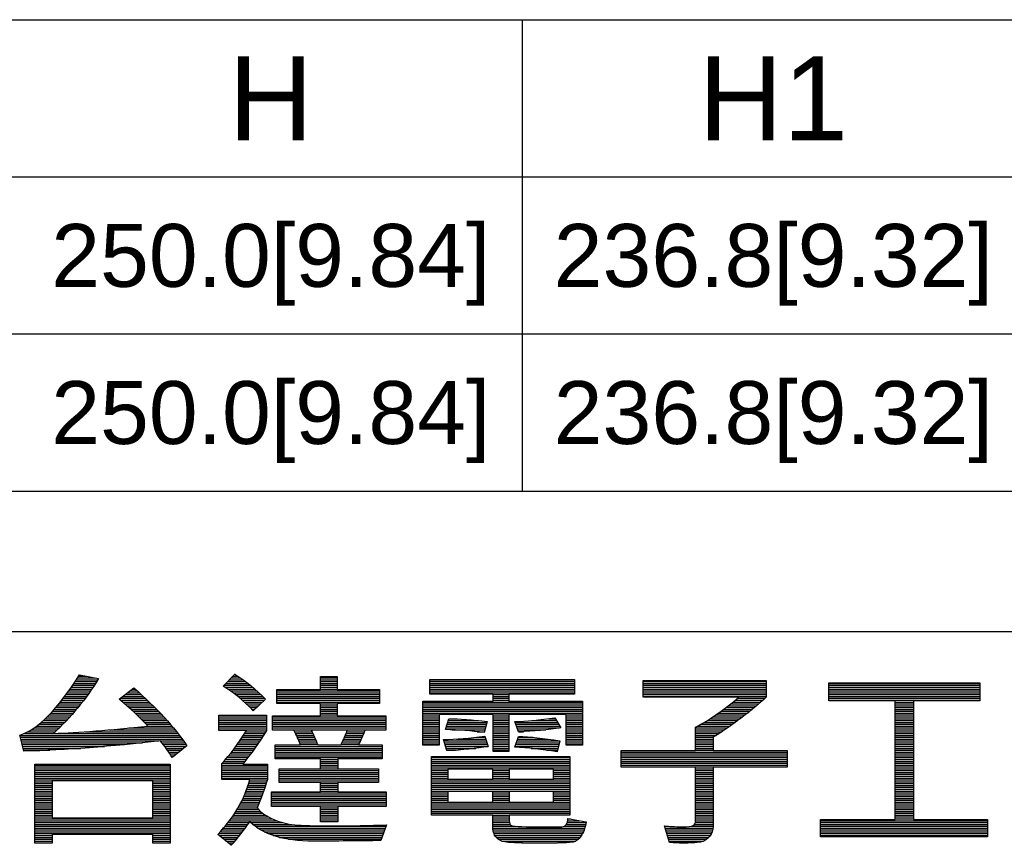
# Model space of a CAD drawing. Header units: millimetres. Extents: x 0 to 1105, y 0 to 772.
# Tile 29 of 58: x 228 to 322, y 116 to 194. Entities that reach past the tile are written whole.
import ezdxf

# ---------------------------------------------------------------- set-up
doc = ezdxf.new("R2010")
doc.units = ezdxf.units.MM
doc.header["$LTSCALE"] = 60.775
doc.layers.get('0').update_dxf_attribs({"linetype": 'CONTINUOUS'})
doc.styles.get("Standard").update_dxf_attribs({"font": 'micross.ttf'})

msp = doc.modelspace()

# ---------------------------------------------------------------- linework, layer by layer
at = {"linetype": 'Continuous'}
for p, q in [((91.609, 194.386), (468.409, 194.386)), ((276.409, 194.386), (276.409, 149.386)), ((91.609, 179.386), (468.409, 179.386)), ((91.609, 164.386), (468.409, 164.386)), ((91.609, 149.386), (468.409, 149.386))]:
    msp.add_line(p, q, dxfattribs=at)
at = {"color": 3, "linetype": 'Continuous'}
msp.add_line((526.5, 135.949), (19.5, 135.949), dxfattribs=at)
at = {"color": 4, "linetype": 'Continuous'}
for p, q in [((234.045, 131.734), (234.725, 131.734)), ((234.12, 131.854), (235.963, 131.489)), ((247.859, 130.778), (248.975, 131.927)), ((248.788, 131.734), (249.268, 131.734)), ((248.959, 131.911), (249, 131.911)), ((257.152, 130.446), (257.152, 131.687)), ((257.152, 131.687), (258.755, 131.687)), ((258.755, 131.687), (258.755, 130.446)), ((233.47, 130.849), (235.554, 130.849)), ((233.588, 131.026), (235.67, 131.026)), ((233.705, 131.203), (235.784, 131.203)), ((233.82, 131.38), (235.895, 131.38)), ((233.933, 131.557), (235.62, 131.557)), ((247.929, 130.849), (250.461, 130.849)), ((248.1, 131.026), (250.239, 131.026)), ((248.272, 131.203), (250.01, 131.203)), ((248.444, 131.38), (249.772, 131.38)), ((248.616, 131.557), (249.525, 131.557)), ((257.152, 131.557), (258.755, 131.557)), ((257.152, 131.38), (258.755, 131.38)), ((257.152, 131.203), (258.755, 131.203)), ((257.152, 131.026), (258.755, 131.026)), ((257.152, 130.849), (258.755, 130.849)), ((267.607, 130.011), (267.607, 131.401)), ((267.607, 131.401), (281.416, 131.401)), ((267.607, 131.38), (281.416, 131.38)), ((267.607, 131.203), (281.416, 131.203)), ((267.607, 131.026), (281.416, 131.026)), ((267.607, 130.849), (281.416, 130.849)), ((281.416, 131.401), (281.416, 130.011)), ((287.966, 129.716), (287.966, 131.322)), ((287.966, 131.322), (299.734, 131.322)), ((287.966, 131.203), (299.734, 131.203)), ((287.966, 131.026), (299.734, 131.026)), ((287.966, 130.849), (299.734, 130.849)), ((299.734, 131.322), (299.734, 129.716)), ((305.716, 129.37), (305.716, 131.072)), ((305.716, 131.072), (320.133, 131.072)), ((305.716, 131.026), (320.133, 131.026)), ((305.716, 130.849), (320.133, 130.849)), ((320.133, 131.072), (320.133, 129.37)), ((232.849, 129.964), (234.943, 129.964)), ((232.978, 130.141), (235.07, 130.141)), ((233.104, 130.318), (235.194, 130.318)), ((233.228, 130.495), (235.316, 130.495)), ((233.35, 130.672), (235.436, 130.672)), ((237.915, 129.522), (239.323, 130.598)), ((238.494, 129.964), (240.038, 129.964)), ((238.725, 130.141), (239.842, 130.141)), ((238.957, 130.318), (239.643, 130.318)), ((239.188, 130.495), (239.442, 130.495)), ((248.03, 130.672), (250.675, 130.672)), ((248.301, 130.495), (250.882, 130.495)), ((248.558, 130.318), (251.083, 130.318)), ((248.801, 130.141), (251.277, 130.141)), ((249.034, 129.964), (251.466, 129.964)), ((252.992, 129.102), (252.992, 130.446)), ((252.992, 130.446), (257.152, 130.446)), ((252.992, 130.318), (262.784, 130.318)), ((252.992, 130.141), (262.784, 130.141)), ((252.992, 129.964), (262.784, 129.964)), ((257.152, 130.672), (258.755, 130.672)), ((257.152, 130.495), (258.755, 130.495)), ((258.755, 130.446), (262.784, 130.446)), ((262.784, 130.446), (262.784, 129.102)), ((267.607, 130.672), (281.416, 130.672)), ((267.607, 130.495), (281.416, 130.495)), ((267.607, 130.318), (281.416, 130.318)), ((267.607, 130.141), (281.416, 130.141)), ((273.647, 130.011), (267.607, 130.011)), ((273.647, 129.351), (273.647, 130.011)), ((273.647, 129.964), (275.161, 129.964)), ((281.416, 130.011), (275.161, 130.011)), ((275.161, 130.011), (275.161, 129.351)), ((287.966, 130.672), (299.734, 130.672)), ((287.966, 130.495), (299.734, 130.495)), ((287.966, 130.318), (299.734, 130.318)), ((287.966, 130.141), (299.734, 130.141)), ((287.966, 129.964), (299.734, 129.964)), ((305.716, 130.672), (320.133, 130.672)), ((305.716, 130.495), (320.133, 130.495)), ((305.716, 130.318), (320.133, 130.318)), ((305.716, 130.141), (320.133, 130.141)), ((305.716, 129.964), (320.133, 129.964)), ((232.022, 128.902), (234.131, 128.902)), ((232.168, 129.079), (234.273, 129.079)), ((232.31, 129.256), (234.412, 129.256)), ((232.449, 129.433), (234.549, 129.433)), ((232.585, 129.61), (234.683, 129.61)), ((232.719, 129.787), (234.814, 129.787)), ((238.024, 129.433), (240.612, 129.433)), ((238.031, 129.61), (240.423, 129.61)), ((238.238, 129.256), (240.798, 129.256)), ((238.262, 129.787), (240.232, 129.787)), ((238.448, 129.079), (240.982, 129.079)), ((238.654, 128.902), (241.163, 128.902)), ((249.256, 129.787), (251.65, 129.787)), ((249.469, 129.61), (251.828, 129.61)), ((249.675, 129.433), (251.786, 129.433)), ((249.874, 129.256), (251.601, 129.256)), ((250.066, 129.079), (251.416, 129.079)), ((250.252, 128.902), (251.23, 128.902)), ((251.898, 129.54), (250.73, 128.424)), ((252.992, 129.787), (262.784, 129.787)), ((252.992, 129.61), (262.784, 129.61)), ((252.992, 129.433), (262.784, 129.433)), ((252.992, 129.256), (262.784, 129.256)), ((257.152, 129.102), (252.992, 129.102)), ((257.152, 127.934), (257.152, 129.102)), ((257.152, 129.079), (258.755, 129.079)), ((257.152, 128.902), (258.755, 128.902)), ((262.784, 129.102), (258.755, 129.102)), ((258.755, 129.102), (258.755, 127.934)), ((266.929, 125.137), (266.929, 129.351)), ((266.929, 129.351), (273.647, 129.351)), ((266.929, 129.256), (282.2, 129.256)), ((266.929, 129.079), (282.2, 129.079)), ((266.929, 128.902), (282.2, 128.902)), ((273.647, 129.787), (275.161, 129.787)), ((273.647, 129.61), (275.161, 129.61)), ((273.647, 129.433), (275.161, 129.433)), ((275.161, 129.351), (282.2, 129.351)), ((282.2, 129.351), (282.2, 125.137)), ((287.966, 129.787), (299.734, 129.787)), ((297.126, 129.716), (287.966, 129.716)), ((296.116, 128.902), (298.816, 128.902)), ((296.343, 129.079), (299.022, 129.079)), ((296.566, 129.256), (299.225, 129.256)), ((296.784, 129.433), (299.424, 129.433)), ((296.999, 129.61), (299.619, 129.61)), ((305.716, 129.787), (320.133, 129.787)), ((305.716, 129.61), (320.133, 129.61)), ((305.716, 129.433), (320.133, 129.433)), ((312.05, 129.37), (305.716, 129.37)), ((312.05, 118.045), (312.05, 129.37)), ((312.05, 129.256), (313.799, 129.256)), ((312.05, 129.079), (313.799, 129.079)), ((312.05, 128.902), (313.799, 128.902)), ((320.133, 129.37), (313.799, 129.37)), ((313.799, 129.37), (313.799, 118.045)), ((231.228, 128.017), (233.381, 128.017)), ((231.397, 128.194), (233.537, 128.194)), ((231.56, 128.371), (233.69, 128.371)), ((231.719, 128.548), (233.84, 128.548)), ((231.872, 128.725), (233.987, 128.725)), ((238.857, 128.725), (241.341, 128.725)), ((239.056, 128.548), (241.516, 128.548)), ((239.251, 128.371), (241.689, 128.371)), ((239.442, 128.194), (241.86, 128.194)), ((239.629, 128.017), (242.027, 128.017)), ((247.443, 126.545), (247.443, 127.989)), ((247.443, 127.989), (252.004, 127.989)), ((250.433, 128.725), (251.045, 128.725)), ((250.609, 128.548), (250.86, 128.548)), ((252.004, 127.989), (252.004, 126.545)), ((252.573, 126.563), (252.573, 127.934)), ((252.573, 127.934), (257.152, 127.934)), ((257.152, 128.725), (258.755, 128.725)), ((257.152, 128.548), (258.755, 128.548)), ((257.152, 128.371), (258.755, 128.371)), ((257.152, 128.194), (258.755, 128.194)), ((257.152, 128.017), (258.755, 128.017)), ((258.755, 127.934), (263.389, 127.934)), ((263.389, 127.934), (263.389, 126.563)), ((266.929, 128.725), (282.2, 128.725)), ((266.929, 128.548), (282.2, 128.548)), ((266.929, 128.371), (282.2, 128.371)), ((266.929, 128.194), (282.2, 128.194)), ((266.929, 128.017), (268.48, 128.017)), ((273.647, 128.059), (268.48, 128.059)), ((268.48, 128.059), (268.48, 125.137)), ((273.647, 124.541), (273.647, 128.059)), ((273.647, 128.017), (275.161, 128.017)), ((280.631, 128.059), (275.161, 128.059)), ((275.161, 128.059), (275.161, 124.541)), ((280.631, 125.137), (280.631, 128.059)), ((280.631, 128.017), (282.2, 128.017)), ((294.899, 128.017), (297.722, 128.017)), ((295.155, 128.194), (297.949, 128.194)), ((295.404, 128.371), (298.172, 128.371)), ((295.647, 128.548), (298.39, 128.548)), ((295.884, 128.725), (298.605, 128.725)), ((312.05, 128.725), (313.799, 128.725)), ((312.05, 128.548), (313.799, 128.548)), ((312.05, 128.371), (313.799, 128.371)), ((312.05, 128.194), (313.799, 128.194)), ((312.05, 128.017), (313.799, 128.017)), ((230.263, 127.132), (232.553, 127.132)), ((230.476, 127.309), (232.725, 127.309)), ((230.678, 127.486), (232.894, 127.486)), ((230.869, 127.663), (233.06, 127.663)), ((231.052, 127.84), (233.222, 127.84)), ((239.812, 127.84), (242.192, 127.84)), ((239.991, 127.663), (242.355, 127.663)), ((240.166, 127.486), (242.514, 127.486)), ((240.337, 127.309), (242.671, 127.309)), ((240.504, 127.132), (242.825, 127.132)), ((247.443, 127.84), (252.004, 127.84)), ((247.443, 127.663), (252.004, 127.663)), ((247.443, 127.486), (252.004, 127.486)), ((247.443, 127.309), (252.004, 127.309)), ((247.443, 127.132), (252.004, 127.132)), ((252.573, 127.84), (263.389, 127.84)), ((252.573, 127.663), (263.389, 127.663)), ((252.573, 127.486), (263.389, 127.486)), ((252.573, 127.309), (263.389, 127.309)), ((252.573, 127.132), (263.389, 127.132)), ((266.929, 127.84), (268.48, 127.84)), ((266.929, 127.663), (268.48, 127.663)), ((266.929, 127.486), (268.48, 127.486)), ((266.929, 127.309), (268.48, 127.309)), ((266.929, 127.132), (268.48, 127.132)), ((269.085, 126.617), (269.413, 127.642)), ((269.25, 127.132), (273.022, 127.132)), ((269.307, 127.309), (273.072, 127.309)), ((269.363, 127.486), (272.237, 127.486)), ((273.093, 127.384), (272.801, 126.341)), ((273.647, 127.84), (275.161, 127.84)), ((273.647, 127.663), (275.161, 127.663)), ((273.647, 127.486), (275.161, 127.486)), ((273.647, 127.309), (275.161, 127.309)), ((273.647, 127.132), (275.161, 127.132)), ((276.07, 126.402), (275.705, 127.399)), ((275.738, 127.309), (279.818, 127.309)), ((275.803, 127.132), (279.925, 127.132)), ((277.35, 127.486), (279.711, 127.486)), ((278.947, 127.663), (279.604, 127.663)), ((279.552, 127.749), (280.124, 126.803)), ((280.631, 127.84), (282.2, 127.84)), ((280.631, 127.663), (282.2, 127.663)), ((280.631, 127.486), (282.2, 127.486)), ((280.631, 127.309), (282.2, 127.309)), ((280.631, 127.132), (282.2, 127.132)), ((293.502, 127.132), (296.527, 127.132)), ((293.8, 127.309), (296.774, 127.309)), ((294.088, 127.486), (297.017, 127.486)), ((294.367, 127.663), (297.256, 127.663)), ((294.637, 127.84), (297.491, 127.84)), ((312.05, 127.84), (313.799, 127.84)), ((312.05, 127.663), (313.799, 127.663)), ((312.05, 127.486), (313.799, 127.486)), ((312.05, 127.309), (313.799, 127.309)), ((312.05, 127.132), (313.799, 127.132)), ((228.817, 124.559), (228.434, 126.091)), ((228.439, 126.07), (243.689, 126.07)), ((228.844, 126.247), (243.552, 126.247)), ((229.208, 126.424), (231.827, 126.424)), ((229.515, 126.601), (232.014, 126.601)), ((229.787, 126.778), (232.197, 126.778)), ((230.034, 126.955), (232.377, 126.955)), ((234.716, 126.424), (243.412, 126.424)), ((236.936, 126.601), (243.27, 126.601)), ((238.841, 126.778), (243.124, 126.778)), ((240.572, 126.955), (242.976, 126.955)), ((247.443, 126.955), (252.004, 126.955)), ((247.443, 126.778), (252.004, 126.778)), ((247.443, 126.601), (252.004, 126.601)), ((250.088, 126.545), (247.443, 126.545)), ((249.786, 126.07), (251.707, 126.07)), ((249.9, 126.247), (251.819, 126.247)), ((250.013, 126.424), (251.929, 126.424)), ((252.573, 126.955), (263.389, 126.955)), ((252.573, 126.778), (263.389, 126.778)), ((252.573, 126.601), (263.389, 126.601)), ((254.595, 126.563), (252.573, 126.563)), ((254.671, 126.424), (256.341, 126.424)), ((254.765, 126.247), (256.429, 126.247)), ((254.855, 126.07), (256.514, 126.07)), ((259.719, 126.563), (256.27, 126.563)), ((259.529, 126.07), (261.214, 126.07)), ((259.6, 126.247), (261.29, 126.247)), ((259.668, 126.424), (261.363, 126.424)), ((263.389, 126.563), (261.418, 126.563)), ((266.929, 126.955), (268.48, 126.955)), ((266.929, 126.778), (268.48, 126.778)), ((266.929, 126.601), (268.48, 126.601)), ((266.929, 126.424), (268.48, 126.424)), ((266.929, 126.247), (268.48, 126.247)), ((266.929, 126.07), (268.48, 126.07)), ((269.137, 126.778), (272.923, 126.778)), ((269.193, 126.955), (272.973, 126.955)), ((269.749, 126.601), (272.874, 126.601)), ((272.137, 126.424), (272.824, 126.424)), ((273.647, 126.955), (275.161, 126.955)), ((273.647, 126.778), (275.161, 126.778)), ((273.647, 126.601), (275.161, 126.601)), ((273.647, 126.424), (275.161, 126.424)), ((273.647, 126.247), (275.161, 126.247)), ((273.647, 126.07), (275.161, 126.07)), ((275.868, 126.955), (280.032, 126.955)), ((275.932, 126.778), (279.97, 126.778)), ((275.997, 126.601), (278.683, 126.601)), ((276.062, 126.424), (276.544, 126.424)), ((280.631, 126.955), (282.2, 126.955)), ((280.631, 126.778), (282.2, 126.778)), ((280.631, 126.601), (282.2, 126.601)), ((280.631, 126.424), (282.2, 126.424)), ((280.631, 126.247), (282.2, 126.247)), ((280.631, 126.07), (282.2, 126.07)), ((292.984, 124.614), (292.984, 126.84)), ((292.984, 126.778), (296.019, 126.778)), ((292.984, 126.601), (295.76, 126.601)), ((292.984, 126.424), (295.496, 126.424)), ((292.984, 126.247), (295.227, 126.247)), ((292.984, 126.07), (294.955, 126.07)), ((293.193, 126.955), (296.275, 126.955)), ((312.05, 126.955), (313.799, 126.955)), ((312.05, 126.778), (313.799, 126.778)), ((312.05, 126.601), (313.799, 126.601)), ((312.05, 126.424), (313.799, 126.424)), ((312.05, 126.247), (313.799, 126.247)), ((312.05, 126.07), (313.799, 126.07)), ((228.484, 125.893), (243.823, 125.893)), ((228.528, 125.716), (243.955, 125.716)), ((228.572, 125.539), (241.717, 125.539)), ((228.616, 125.362), (240.146, 125.362)), ((228.661, 125.185), (238.431, 125.185)), ((241.876, 125.539), (244.083, 125.539)), ((242.014, 125.362), (244.208, 125.362)), ((242.148, 125.185), (244.331, 125.185)), ((249.184, 125.185), (251.121, 125.185)), ((249.309, 125.362), (251.242, 125.362)), ((249.431, 125.539), (251.36, 125.539)), ((249.551, 125.716), (251.477, 125.716)), ((249.67, 125.893), (251.593, 125.893)), ((252.84, 123.829), (252.84, 125.173)), ((252.84, 125.173), (255.255, 125.173)), ((254.943, 125.893), (256.595, 125.893)), ((255.026, 125.716), (256.673, 125.716)), ((255.105, 125.539), (256.748, 125.539)), ((255.18, 125.362), (256.82, 125.362)), ((255.25, 125.185), (256.889, 125.185)), ((256.894, 125.173), (259.12, 125.173)), ((259.126, 125.185), (260.784, 125.185)), ((259.212, 125.362), (260.878, 125.362)), ((259.296, 125.539), (260.968, 125.539)), ((259.377, 125.716), (261.053, 125.716)), ((259.455, 125.893), (261.135, 125.893)), ((260.777, 125.173), (263.042, 125.173)), ((263.042, 125.173), (263.042, 123.829)), ((266.929, 125.893), (268.48, 125.893)), ((266.929, 125.716), (268.48, 125.716)), ((266.929, 125.539), (268.48, 125.539)), ((266.929, 125.362), (268.48, 125.362)), ((266.929, 125.185), (268.48, 125.185)), ((268.48, 125.137), (266.929, 125.137)), ((269.21, 124.614), (268.899, 125.672)), ((268.938, 125.539), (273.011, 125.539)), ((268.99, 125.362), (273.069, 125.362)), ((269.042, 125.185), (273.127, 125.185)), ((270.149, 125.716), (272.953, 125.716)), ((272.09, 125.893), (272.895, 125.893)), ((272.862, 125.994), (273.184, 125.012)), ((273.647, 125.893), (275.161, 125.893)), ((273.647, 125.716), (275.161, 125.716)), ((273.647, 125.539), (275.161, 125.539)), ((273.647, 125.362), (275.161, 125.362)), ((273.647, 125.185), (275.161, 125.185)), ((275.705, 124.942), (276.07, 125.976)), ((275.791, 125.185), (279.923, 125.185)), ((275.853, 125.362), (279.965, 125.362)), ((275.916, 125.539), (280.003, 125.539)), ((275.978, 125.716), (278.893, 125.716)), ((276.041, 125.893), (277.428, 125.893)), ((280.008, 125.538), (279.758, 124.504)), ((280.631, 125.893), (282.2, 125.893)), ((280.631, 125.716), (282.2, 125.716)), ((280.631, 125.539), (282.2, 125.539)), ((280.631, 125.362), (282.2, 125.362)), ((280.631, 125.185), (282.2, 125.185)), ((282.2, 125.137), (280.631, 125.137)), ((292.984, 125.893), (294.678, 125.893)), ((292.984, 125.716), (294.665, 125.716)), ((292.984, 125.539), (294.665, 125.539)), ((292.984, 125.362), (294.665, 125.362)), ((292.984, 125.185), (294.665, 125.185)), ((294.665, 125.885), (294.665, 124.614)), ((312.05, 125.893), (313.799, 125.893)), ((312.05, 125.716), (313.799, 125.716)), ((312.05, 125.539), (313.799, 125.539)), ((312.05, 125.362), (313.799, 125.362)), ((312.05, 125.185), (313.799, 125.185)), ((228.705, 125.008), (236.508, 125.008)), ((228.749, 124.831), (234.251, 124.831)), ((228.793, 124.654), (231.293, 124.654)), ((242.278, 125.008), (244.303, 125.008)), ((242.406, 124.831), (244.083, 124.831)), ((242.53, 124.654), (243.863, 124.654)), ((242.652, 124.477), (243.643, 124.477)), ((242.77, 124.3), (243.424, 124.3)), ((244.399, 125.085), (242.994, 123.954)), ((248.517, 124.3), (250.492, 124.3)), ((248.657, 124.477), (250.622, 124.477)), ((248.793, 124.654), (250.749, 124.654)), ((248.926, 124.831), (250.875, 124.831)), ((249.056, 125.008), (250.999, 125.008)), ((252.84, 125.008), (263.042, 125.008)), ((252.84, 124.831), (263.042, 124.831)), ((252.84, 124.654), (263.042, 124.654)), ((252.84, 124.477), (263.042, 124.477)), ((252.84, 124.3), (263.042, 124.3)), ((269.094, 125.008), (273.162, 125.008)), ((269.146, 124.831), (271.998, 124.831)), ((269.198, 124.654), (270.042, 124.654)), ((273.647, 125.008), (275.161, 125.008)), ((273.647, 124.831), (275.161, 124.831)), ((273.647, 124.654), (275.161, 124.654)), ((275.161, 124.541), (273.647, 124.541)), ((275.729, 125.008), (279.88, 125.008)), ((277.272, 124.831), (279.837, 124.831)), ((278.769, 124.654), (279.795, 124.654)), ((285.883, 123.026), (285.883, 124.614)), ((285.883, 124.614), (292.984, 124.614)), ((285.883, 124.477), (301.723, 124.477)), ((285.883, 124.3), (301.723, 124.3)), ((292.984, 125.008), (294.665, 125.008)), ((292.984, 124.831), (294.665, 124.831)), ((292.984, 124.654), (294.665, 124.654)), ((294.665, 124.614), (301.723, 124.614)), ((301.723, 124.614), (301.723, 123.026)), ((312.05, 125.008), (313.799, 125.008)), ((312.05, 124.831), (313.799, 124.831)), ((312.05, 124.654), (313.799, 124.654)), ((312.05, 124.477), (313.799, 124.477)), ((312.05, 124.3), (313.799, 124.3)), ((229.869, 115.783), (229.869, 123.33)), ((229.869, 123.33), (242.787, 123.33)), ((229.869, 123.238), (242.787, 123.238)), ((242.787, 123.33), (242.787, 115.783)), ((242.886, 124.123), (243.204, 124.123)), ((247.734, 121.859), (247.734, 123.391)), ((247.734, 123.238), (252.092, 123.238)), ((247.757, 123.415), (249.81, 123.415)), ((247.918, 123.592), (249.951, 123.592)), ((248.075, 123.769), (250.089, 123.769)), ((248.226, 123.946), (250.226, 123.946)), ((248.374, 124.123), (250.36, 124.123)), ((249.741, 123.33), (252.092, 123.33)), ((252.092, 123.33), (252.092, 121.859)), ((252.84, 124.123), (263.042, 124.123)), ((252.84, 123.946), (263.042, 123.946)), ((257.171, 123.829), (252.84, 123.829)), ((257.171, 122.874), (257.171, 123.829)), ((257.171, 123.769), (258.81, 123.769)), ((257.171, 123.592), (258.81, 123.592)), ((257.171, 123.415), (258.81, 123.415)), ((257.171, 123.238), (258.81, 123.238)), ((263.042, 123.829), (258.81, 123.829)), ((258.81, 123.829), (258.81, 122.874)), ((267.75, 118.465), (267.75, 124.042)), ((267.75, 124.042), (280.96, 124.042)), ((267.75, 123.946), (280.96, 123.946)), ((267.75, 123.769), (280.96, 123.769)), ((267.75, 123.592), (280.96, 123.592)), ((267.75, 123.415), (280.96, 123.415)), ((267.75, 123.238), (280.96, 123.238)), ((280.96, 124.042), (280.96, 118.465)), ((285.883, 124.123), (301.723, 124.123)), ((285.883, 123.946), (301.723, 123.946)), ((285.883, 123.769), (301.723, 123.769)), ((285.883, 123.592), (301.723, 123.592)), ((285.883, 123.415), (301.723, 123.415)), ((285.883, 123.238), (301.723, 123.238)), ((312.05, 124.123), (313.799, 124.123)), ((312.05, 123.946), (313.799, 123.946)), ((312.05, 123.769), (313.799, 123.769)), ((312.05, 123.592), (313.799, 123.592)), ((312.05, 123.415), (313.799, 123.415)), ((312.05, 123.238), (313.799, 123.238)), ((229.869, 123.061), (242.787, 123.061)), ((229.869, 122.884), (242.787, 122.884)), ((229.869, 122.707), (242.787, 122.707)), ((229.869, 122.53), (242.787, 122.53)), ((229.869, 122.353), (242.787, 122.353)), ((247.734, 123.061), (252.092, 123.061)), ((247.734, 122.884), (252.092, 122.884)), ((247.734, 122.707), (252.092, 122.707)), ((247.734, 122.53), (252.092, 122.53)), ((247.734, 122.353), (252.092, 122.353)), ((253.205, 121.582), (253.205, 122.874)), ((253.205, 122.874), (257.171, 122.874)), ((253.205, 122.707), (262.693, 122.707)), ((253.205, 122.53), (262.693, 122.53)), ((253.205, 122.353), (262.693, 122.353)), ((257.171, 123.061), (258.81, 123.061)), ((257.171, 122.884), (258.81, 122.884)), ((258.81, 122.874), (262.693, 122.874)), ((262.693, 122.874), (262.693, 121.582)), ((267.75, 123.061), (280.96, 123.061)), ((267.75, 122.884), (280.96, 122.884)), ((267.75, 122.707), (269.316, 122.707)), ((267.75, 122.53), (269.316, 122.53)), ((267.75, 122.353), (269.316, 122.353)), ((273.61, 122.874), (269.316, 122.874)), ((269.316, 122.874), (269.316, 121.895)), ((273.61, 121.895), (273.61, 122.874)), ((273.61, 122.707), (275.179, 122.707)), ((273.61, 122.53), (275.179, 122.53)), ((273.61, 122.353), (275.179, 122.353)), ((279.427, 122.874), (275.179, 122.874)), ((275.179, 122.874), (275.179, 121.895)), ((279.427, 121.895), (279.427, 122.874)), ((279.427, 122.707), (280.96, 122.707)), ((279.427, 122.53), (280.96, 122.53)), ((279.427, 122.353), (280.96, 122.353)), ((285.883, 123.061), (301.723, 123.061)), ((292.984, 123.026), (285.883, 123.026)), ((292.984, 117.93), (292.984, 123.026)), ((292.984, 122.884), (294.665, 122.884)), ((292.984, 122.707), (294.665, 122.707)), ((292.984, 122.53), (294.665, 122.53)), ((292.984, 122.353), (294.665, 122.353)), ((301.723, 123.026), (294.665, 123.026)), ((294.665, 123.026), (294.665, 117.403)), ((312.05, 123.061), (313.799, 123.061)), ((312.05, 122.884), (313.799, 122.884)), ((312.05, 122.707), (313.799, 122.707)), ((312.05, 122.53), (313.799, 122.53)), ((312.05, 122.353), (313.799, 122.353)), ((229.869, 122.176), (242.787, 122.176)), ((229.869, 121.999), (242.787, 121.999)), ((229.869, 121.822), (242.787, 121.822)), ((229.869, 121.645), (231.536, 121.645)), ((229.869, 121.468), (231.536, 121.468)), ((241.13, 121.743), (231.536, 121.743)), ((231.536, 121.743), (231.536, 118.188)), ((241.13, 118.188), (241.13, 121.743)), ((241.13, 121.645), (242.787, 121.645)), ((241.13, 121.468), (242.787, 121.468)), ((247.734, 122.176), (252.092, 122.176)), ((247.734, 121.999), (252.092, 121.999)), ((250.399, 121.859), (247.734, 121.859)), ((250.29, 121.468), (251.969, 121.468)), ((250.341, 121.645), (252.025, 121.645)), ((250.389, 121.822), (252.081, 121.822)), ((253.205, 122.176), (262.693, 122.176)), ((253.205, 121.999), (262.693, 121.999)), ((253.205, 121.822), (262.693, 121.822)), ((253.205, 121.645), (262.693, 121.645)), ((257.171, 121.582), (253.205, 121.582)), ((257.171, 120.667), (257.171, 121.582)), ((257.171, 121.468), (258.81, 121.468)), ((262.693, 121.582), (258.81, 121.582)), ((258.81, 121.582), (258.81, 120.667)), ((267.75, 122.176), (269.316, 122.176)), ((267.75, 121.999), (269.316, 121.999)), ((267.75, 121.822), (280.96, 121.822)), ((267.75, 121.645), (280.96, 121.645)), ((267.75, 121.468), (280.96, 121.468)), ((269.316, 121.895), (273.61, 121.895)), ((273.61, 122.176), (275.179, 122.176)), ((273.61, 121.999), (275.179, 121.999)), ((275.179, 121.895), (279.427, 121.895)), ((279.427, 122.176), (280.96, 122.176)), ((279.427, 121.999), (280.96, 121.999)), ((292.984, 122.176), (294.665, 122.176)), ((292.984, 121.999), (294.665, 121.999)), ((292.984, 121.822), (294.665, 121.822)), ((292.984, 121.645), (294.665, 121.645)), ((292.984, 121.468), (294.665, 121.468)), ((312.05, 122.176), (313.799, 122.176)), ((312.05, 121.999), (313.799, 121.999)), ((312.05, 121.822), (313.799, 121.822)), ((312.05, 121.645), (313.799, 121.645)), ((312.05, 121.468), (313.799, 121.468)), ((229.869, 121.291), (231.536, 121.291)), ((229.869, 121.114), (231.536, 121.114)), ((229.869, 120.937), (231.536, 120.937)), ((229.869, 120.76), (231.536, 120.76)), ((229.869, 120.583), (231.536, 120.583)), ((229.869, 120.406), (231.536, 120.406)), ((241.13, 121.291), (242.787, 121.291)), ((241.13, 121.114), (242.787, 121.114)), ((241.13, 120.937), (242.787, 120.937)), ((241.13, 120.76), (242.787, 120.76)), ((241.13, 120.583), (242.787, 120.583)), ((241.13, 120.406), (242.787, 120.406)), ((249.909, 120.406), (251.601, 120.406)), ((249.982, 120.583), (251.666, 120.583)), ((250.051, 120.76), (251.73, 120.76)), ((250.116, 120.937), (251.791, 120.937)), ((250.178, 121.114), (251.852, 121.114)), ((250.236, 121.291), (251.911, 121.291)), ((252.475, 119.286), (252.475, 120.667)), ((252.475, 120.667), (257.171, 120.667)), ((252.475, 120.583), (263.426, 120.583)), ((252.475, 120.406), (263.426, 120.406)), ((257.171, 121.291), (258.81, 121.291)), ((257.171, 121.114), (258.81, 121.114)), ((257.171, 120.937), (258.81, 120.937)), ((257.171, 120.76), (258.81, 120.76)), ((258.81, 120.667), (263.426, 120.667)), ((263.426, 120.667), (263.426, 119.286)), ((267.75, 121.291), (280.96, 121.291)), ((267.75, 121.114), (280.96, 121.114)), ((267.75, 120.937), (280.96, 120.937)), ((267.75, 120.76), (280.96, 120.76)), ((267.75, 120.583), (269.316, 120.583)), ((267.75, 120.406), (269.316, 120.406)), ((273.61, 120.727), (269.316, 120.727)), ((269.316, 120.727), (269.316, 119.684)), ((273.61, 119.684), (273.61, 120.727)), ((273.61, 120.583), (275.179, 120.583)), ((273.61, 120.406), (275.179, 120.406)), ((279.427, 120.727), (275.179, 120.727)), ((275.179, 120.727), (275.179, 119.684)), ((279.427, 119.684), (279.427, 120.727)), ((279.427, 120.583), (280.96, 120.583)), ((279.427, 120.406), (280.96, 120.406)), ((292.984, 121.291), (294.665, 121.291)), ((292.984, 121.114), (294.665, 121.114)), ((292.984, 120.937), (294.665, 120.937)), ((292.984, 120.76), (294.665, 120.76)), ((292.984, 120.583), (294.665, 120.583)), ((292.984, 120.406), (294.665, 120.406)), ((312.05, 121.291), (313.799, 121.291)), ((312.05, 121.114), (313.799, 121.114)), ((312.05, 120.937), (313.799, 120.937)), ((312.05, 120.76), (313.799, 120.76)), ((312.05, 120.583), (313.799, 120.583)), ((312.05, 120.406), (313.799, 120.406)), ((229.869, 120.229), (231.536, 120.229)), ((229.869, 120.052), (231.536, 120.052)), ((229.869, 119.875), (231.536, 119.875)), ((229.869, 119.698), (231.536, 119.698)), ((229.869, 119.521), (231.536, 119.521)), ((241.13, 120.229), (242.787, 120.229)), ((241.13, 120.052), (242.787, 120.052)), ((241.13, 119.875), (242.787, 119.875)), ((241.13, 119.698), (242.787, 119.698)), ((241.13, 119.521), (242.787, 119.521)), ((249.486, 119.521), (251.253, 119.521)), ((249.579, 119.698), (251.326, 119.698)), ((249.667, 119.875), (251.397, 119.875)), ((249.752, 120.052), (251.467, 120.052)), ((249.832, 120.229), (251.535, 120.229)), ((252.475, 120.229), (263.426, 120.229)), ((252.475, 120.052), (263.426, 120.052)), ((252.475, 119.875), (263.426, 119.875)), ((252.475, 119.698), (263.426, 119.698)), ((252.475, 119.521), (263.426, 119.521)), ((267.75, 120.229), (269.316, 120.229)), ((267.75, 120.052), (269.316, 120.052)), ((267.75, 119.875), (269.316, 119.875)), ((267.75, 119.698), (269.316, 119.698)), ((267.75, 119.521), (280.96, 119.521)), ((269.316, 119.684), (273.61, 119.684)), ((273.61, 120.229), (275.179, 120.229)), ((273.61, 120.052), (275.179, 120.052)), ((273.61, 119.875), (275.179, 119.875)), ((273.61, 119.698), (275.179, 119.698)), ((275.179, 119.684), (279.427, 119.684)), ((279.427, 120.229), (280.96, 120.229)), ((279.427, 120.052), (280.96, 120.052)), ((279.427, 119.875), (280.96, 119.875)), ((279.427, 119.698), (280.96, 119.698)), ((292.984, 120.229), (294.665, 120.229)), ((292.984, 120.052), (294.665, 120.052)), ((292.984, 119.875), (294.665, 119.875)), ((292.984, 119.698), (294.665, 119.698)), ((292.984, 119.521), (294.665, 119.521)), ((312.05, 120.229), (313.799, 120.229)), ((312.05, 120.052), (313.799, 120.052)), ((312.05, 119.875), (313.799, 119.875)), ((312.05, 119.698), (313.799, 119.698)), ((312.05, 119.521), (313.799, 119.521)), ((229.869, 119.344), (231.536, 119.344)), ((229.869, 119.167), (231.536, 119.167)), ((229.869, 118.99), (231.536, 118.99)), ((229.869, 118.813), (231.536, 118.813)), ((229.869, 118.636), (231.536, 118.636)), ((241.13, 119.344), (242.787, 119.344)), ((241.13, 119.167), (242.787, 119.167)), ((241.13, 118.99), (242.787, 118.99)), ((241.13, 118.813), (242.787, 118.813)), ((241.13, 118.636), (242.787, 118.636)), ((248.961, 118.636), (251.649, 118.636)), ((249.075, 118.813), (251.435, 118.813)), ((249.184, 118.99), (251.247, 118.99)), ((249.289, 119.167), (251.101, 119.167)), ((249.39, 119.344), (251.178, 119.344)), ((252.475, 119.344), (263.426, 119.344)), ((257.171, 119.286), (252.475, 119.286)), ((257.171, 117.823), (257.171, 119.286)), ((257.171, 119.167), (258.81, 119.167)), ((257.171, 118.99), (258.81, 118.99)), ((257.171, 118.813), (258.81, 118.813)), ((257.171, 118.636), (258.81, 118.636)), ((263.426, 119.286), (258.81, 119.286)), ((258.81, 119.286), (258.81, 117.823)), ((267.75, 119.344), (280.96, 119.344)), ((267.75, 119.167), (280.96, 119.167)), ((267.75, 118.99), (280.96, 118.99)), ((267.75, 118.813), (280.96, 118.813)), ((267.75, 118.636), (280.96, 118.636)), ((292.984, 119.344), (294.665, 119.344)), ((292.984, 119.167), (294.665, 119.167)), ((292.984, 118.99), (294.665, 118.99)), ((292.984, 118.813), (294.665, 118.813)), ((292.984, 118.636), (294.665, 118.636)), ((312.05, 119.344), (313.799, 119.344)), ((312.05, 119.167), (313.799, 119.167)), ((312.05, 118.99), (313.799, 118.99)), ((312.05, 118.813), (313.799, 118.813)), ((312.05, 118.636), (313.799, 118.636)), ((229.869, 118.459), (231.536, 118.459)), ((229.869, 118.282), (231.536, 118.282)), ((229.869, 118.105), (242.787, 118.105)), ((229.869, 117.928), (242.787, 117.928)), ((229.869, 117.751), (242.787, 117.751)), ((229.869, 117.574), (242.787, 117.574)), ((231.536, 118.188), (241.13, 118.188)), ((241.13, 118.459), (242.787, 118.459)), ((241.13, 118.282), (242.787, 118.282)), ((248.184, 117.574), (250.229, 117.574)), ((248.325, 117.751), (250.35, 117.751)), ((248.462, 117.928), (252.973, 117.928)), ((248.593, 118.105), (252.535, 118.105)), ((248.721, 118.282), (252.185, 118.282)), ((248.843, 118.459), (251.895, 118.459)), ((250.474, 117.751), (253.532, 117.751)), ((250.675, 117.574), (254.393, 117.574)), ((257.171, 118.459), (258.81, 118.459)), ((257.171, 118.282), (258.81, 118.282)), ((257.171, 118.105), (258.81, 118.105)), ((257.171, 117.928), (258.81, 117.928)), ((258.81, 117.823), (257.171, 117.823)), ((273.61, 118.465), (267.75, 118.465)), ((273.61, 117.44), (273.61, 118.465)), ((273.61, 118.459), (275.179, 118.459)), ((273.61, 118.282), (275.179, 118.282)), ((273.61, 118.105), (275.179, 118.105)), ((273.61, 117.928), (275.179, 117.928)), ((273.61, 117.751), (275.195, 117.751)), ((273.61, 117.574), (275.27, 117.574)), ((280.96, 118.465), (275.179, 118.465)), ((275.179, 118.465), (275.179, 117.912)), ((280.644, 117.574), (282.485, 117.574)), ((280.732, 117.751), (282.52, 117.751)), ((280.776, 117.928), (281.913, 117.928)), ((280.792, 118.152), (282.529, 117.805)), ((280.792, 118.105), (281.026, 118.105)), ((292.892, 117.574), (294.665, 117.574)), ((292.966, 117.751), (294.665, 117.751)), ((292.984, 118.459), (294.665, 118.459)), ((292.984, 118.282), (294.665, 118.282)), ((292.984, 118.105), (294.665, 118.105)), ((292.984, 117.928), (294.665, 117.928)), ((304.935, 116.397), (304.935, 118.045)), ((304.935, 118.045), (312.05, 118.045)), ((304.935, 117.928), (320.863, 117.928)), ((304.935, 117.751), (320.863, 117.751)), ((304.935, 117.574), (320.863, 117.574)), ((312.05, 118.459), (313.799, 118.459)), ((312.05, 118.282), (313.799, 118.282)), ((312.05, 118.105), (313.799, 118.105)), ((313.799, 118.045), (320.863, 118.045)), ((320.863, 118.045), (320.863, 116.397)), ((229.869, 117.397), (242.787, 117.397)), ((229.869, 117.22), (242.787, 117.22)), ((229.869, 117.043), (242.787, 117.043)), ((229.869, 116.866), (242.787, 116.866)), ((229.869, 116.689), (242.787, 116.689)), ((247.401, 116.689), (249.576, 116.689)), ((247.568, 116.866), (249.713, 116.866)), ((247.73, 117.043), (249.847, 117.043)), ((247.886, 117.22), (249.978, 117.22)), ((248.037, 117.397), (250.105, 117.397)), ((250.9, 117.397), (263.429, 117.397)), ((251.153, 117.22), (263.365, 117.22)), ((251.442, 117.043), (263.301, 117.043)), ((251.774, 116.866), (263.236, 116.866)), ((252.164, 116.689), (263.172, 116.689)), ((263.477, 117.529), (262.933, 116.032)), ((273.61, 117.397), (275.701, 117.397)), ((273.618, 117.22), (282.396, 117.22)), ((273.639, 117.043), (282.339, 117.043)), ((273.675, 116.866), (282.27, 116.866)), ((273.73, 116.689), (282.187, 116.689)), ((280.419, 117.397), (282.444, 117.397)), ((290.506, 115.838), (290.025, 117.422)), ((290.032, 117.397), (290.386, 117.397)), ((290.086, 117.22), (294.656, 117.22)), ((290.14, 117.043), (294.628, 117.043)), ((290.193, 116.866), (294.577, 116.866)), ((290.247, 116.689), (294.5, 116.689)), ((292.55, 117.397), (294.665, 117.397)), ((304.935, 117.397), (320.863, 117.397)), ((304.935, 117.22), (320.863, 117.22)), ((304.935, 117.043), (320.863, 117.043)), ((304.935, 116.866), (320.863, 116.866)), ((304.935, 116.689), (320.863, 116.689)), ((229.869, 116.512), (231.536, 116.512)), ((229.869, 116.335), (231.536, 116.335)), ((229.869, 116.158), (231.536, 116.158)), ((229.869, 115.981), (231.536, 115.981)), ((229.869, 115.804), (231.536, 115.804)), ((231.536, 115.783), (229.869, 115.783)), ((241.13, 116.604), (231.536, 116.604)), ((231.536, 116.604), (231.536, 115.783)), ((241.13, 115.783), (241.13, 116.604)), ((241.13, 116.512), (242.787, 116.512)), ((241.13, 116.335), (242.787, 116.335)), ((241.13, 116.158), (242.787, 116.158)), ((241.13, 115.981), (242.787, 115.981)), ((241.13, 115.804), (242.787, 115.804)), ((242.787, 115.783), (241.13, 115.783)), ((248.626, 115.579), (247.336, 116.622)), ((247.472, 116.512), (249.434, 116.512)), ((247.691, 116.335), (249.289, 116.335)), ((247.91, 116.158), (249.141, 116.158)), ((248.129, 115.981), (248.988, 115.981)), ((248.348, 115.804), (248.831, 115.804)), ((252.637, 116.512), (263.108, 116.512)), ((253.237, 116.335), (263.043, 116.335)), ((254.084, 116.158), (262.979, 116.158)), ((273.813, 116.512), (282.085, 116.512)), ((273.936, 116.335), (281.954, 116.335)), ((274.124, 116.158), (281.788, 116.158)), ((274.457, 115.981), (281.546, 115.981)), ((276.4, 115.804), (279.79, 115.804)), ((290.301, 116.512), (294.39, 116.512)), ((290.355, 116.335), (294.239, 116.335)), ((290.408, 116.158), (294.044, 116.158)), ((290.462, 115.981), (293.753, 115.981)), ((291.458, 115.804), (292.236, 115.804)), ((304.935, 116.512), (320.863, 116.512)), ((320.863, 116.397), (304.935, 116.397)), ((248.566, 115.627), (248.67, 115.627))]:
    msp.add_line(p, q, dxfattribs=at)
for centre, radius, start, end in [((268.67, 95.938), 30.682, 82.26256, 89.22509), ((227.272, 114.057), 18.578, 32.19114, 38.24257), ((235.5, 127.771), 17.914, 317.11393, 326.26993)]:
    msp.add_arc(centre, radius, start, end, dxfattribs=at)
for points in [[(228.434, 126.091), (230.182, 126.654), (232.077, 128.576), (234.12, 131.854)], [(248.975, 131.927), (250.019, 131.255), (250.994, 130.458), (251.898, 129.54)], [(235.963, 131.489), (234.753, 129.531), (233.311, 127.782), (231.642, 126.253)], [(250.73, 128.424), (249.79, 129.4), (248.835, 130.185), (247.859, 130.778)], [(239.323, 130.598), (241.501, 128.709), (243.194, 126.873), (244.399, 125.085)], [(240.658, 126.964), (239.904, 127.794), (238.989, 128.649), (237.915, 129.522)], [(292.984, 126.84), (294.355, 127.587), (295.736, 128.545), (297.126, 129.716)], [(299.734, 129.716), (298.333, 128.415), (296.645, 127.14), (294.665, 125.885)], [(269.413, 127.642), (270.42, 127.658), (271.645, 127.572), (273.093, 127.384)], [(275.705, 127.399), (276.827, 127.418), (278.11, 127.533), (279.552, 127.749)], [(231.642, 126.253), (234.023, 126.341), (237.031, 126.578), (240.658, 126.964)], [(247.734, 123.391), (248.507, 124.218), (249.291, 125.267), (250.088, 126.545)], [(252.004, 126.545), (251.284, 125.374), (250.529, 124.303), (249.741, 123.33)], [(255.255, 125.173), (255.093, 125.596), (254.875, 126.058), (254.595, 126.563)], [(256.27, 126.563), (256.496, 126.131), (256.705, 125.666), (256.894, 125.173)], [(259.12, 125.173), (259.366, 125.666), (259.564, 126.131), (259.719, 126.563)], [(261.418, 126.563), (261.212, 126.04), (260.999, 125.578), (260.777, 125.173)], [(280.124, 126.803), (278.889, 126.596), (277.536, 126.462), (276.07, 126.402)], [(241.863, 125.556), (237.17, 125.003), (232.822, 124.671), (228.817, 124.559)], [(268.899, 125.672), (270.097, 125.684), (271.42, 125.79), (272.862, 125.994)], [(276.07, 125.976), (277.15, 125.951), (278.463, 125.806), (280.008, 125.538)], [(273.184, 125.012), (272.05, 124.805), (270.724, 124.671), (269.21, 124.614)], [(279.758, 124.504), (278.308, 124.741), (276.958, 124.887), (275.705, 124.942)], [(247.336, 116.622), (248.896, 118.231), (249.918, 119.976), (250.399, 121.859)], [(252.092, 121.859), (251.794, 120.891), (251.463, 119.988), (251.095, 119.152)], [(251.095, 119.152), (251.527, 118.668), (252.062, 118.297), (252.694, 118.036)], [(252.694, 118.036), (253.327, 117.774), (253.99, 117.61), (254.689, 117.537)], [(275.179, 117.912), (275.179, 117.662), (275.273, 117.504), (275.459, 117.437)], [(280.2, 117.352), (280.403, 117.364), (280.555, 117.44), (280.65, 117.583)], [(280.65, 117.583), (280.744, 117.726), (280.792, 117.914), (280.792, 118.152)], [(282.529, 117.805), (282.428, 117.212), (282.264, 116.759), (282.039, 116.446)], [(292.756, 117.458), (292.908, 117.534), (292.984, 117.693), (292.984, 117.93)], [(273.932, 116.339), (273.716, 116.598), (273.61, 116.966), (273.61, 117.44)], [(294.665, 117.403), (294.665, 117.023), (294.553, 116.698), (294.325, 116.43)], [(274.933, 115.871), (274.48, 115.926), (274.145, 116.081), (273.932, 116.339)], [(282.039, 116.446), (281.814, 116.136), (281.568, 115.947), (281.3, 115.886)], [(294.325, 116.43), (294.094, 116.16), (293.841, 115.986), (293.561, 115.914)]]:
    msp.add_open_spline(points, degree=3, dxfattribs=at)
for points, knots in [([(262.933, 116.032), (260.838, 115.996), (258.673, 115.981), (256.441, 115.981), (256.441, 115.981), (253.676, 115.981), (251.664, 116.595), (250.399, 117.823)], [0.04761905, 0.04761905, 0.04761905, 0.04761905, 0.0952381, 0.0952381, 0.0952381, 0.09523811, 0.14285714, 0.14285714, 0.14285714, 0.14285714]), ([(254.689, 117.537), (255.386, 117.467), (256.638, 117.431), (258.445, 117.431), (258.445, 117.431), (260.102, 117.431), (261.781, 117.465), (263.477, 117.529)], [0.9047619, 0.9047619, 0.9047619, 0.9047619, 0.95238095, 0.95238095, 0.95238095, 0.95238096, 1, 1, 1, 1]), ([(275.459, 117.437), (275.647, 117.367), (276.709, 117.334), (278.645, 117.334), (278.645, 117.334), (279.476, 117.334), (279.993, 117.34), (280.2, 117.352)], [0.7368421, 0.7368421, 0.7368421, 0.7368421, 0.7894737, 0.7894737, 0.7894737, 0.7894737, 0.8421053, 0.8421053, 0.8421053, 0.8421053]), ([(290.025, 117.422), (290.743, 117.37), (291.302, 117.343), (291.7, 117.343), (291.7, 117.343), (292.251, 117.343), (292.603, 117.382), (292.756, 117.458)], [0.29166667, 0.29166667, 0.29166667, 0.29166667, 0.33333333, 0.33333333, 0.33333333, 0.33333334, 0.375, 0.375, 0.375, 0.375]), ([(281.3, 115.886), (281.033, 115.822), (279.935, 115.792), (278.013, 115.792), (278.013, 115.792), (276.414, 115.792), (275.389, 115.819), (274.933, 115.871)], [0.1052632, 0.1052632, 0.1052632, 0.1052632, 0.1578947, 0.1578947, 0.1578947, 0.1578947, 0.2105263, 0.2105263, 0.2105263, 0.2105263]), ([(293.561, 115.914), (293.282, 115.838), (292.707, 115.801), (291.834, 115.801), (291.834, 115.801), (291.387, 115.801), (290.946, 115.813), (290.506, 115.838)], [0.16666667, 0.16666667, 0.16666667, 0.16666667, 0.20833333, 0.20833333, 0.20833333, 0.20833334, 0.25, 0.25, 0.25, 0.25])]:
    msp.add_open_spline(points, degree=3, knots=knots, dxfattribs=at)

# ---------------------------------------------------------------- texts
at = {"linetype": 'Continuous', "attachment_point": 2, "line_spacing_factor": 0.9}
for s, insert, char_height, width in [('H', (252.409, 190.886), 8, 8.08955), ('H1', (300.409, 190.886), 8, 14.32836), ('250.0[9.84]', (252.409, 174.886), 6, 42.06716), ('236.8[9.32]', (300.409, 174.886), 6, 42.06716), ('250.0[9.84]', (252.409, 159.886), 6, 42.06716), ('236.8[9.32]', (300.409, 159.886), 6, 42.06716)]:
    msp.add_mtext(s, dxfattribs=dict(at, insert=insert, char_height=char_height, width=width))

doc.saveas('drawing.dxf')
